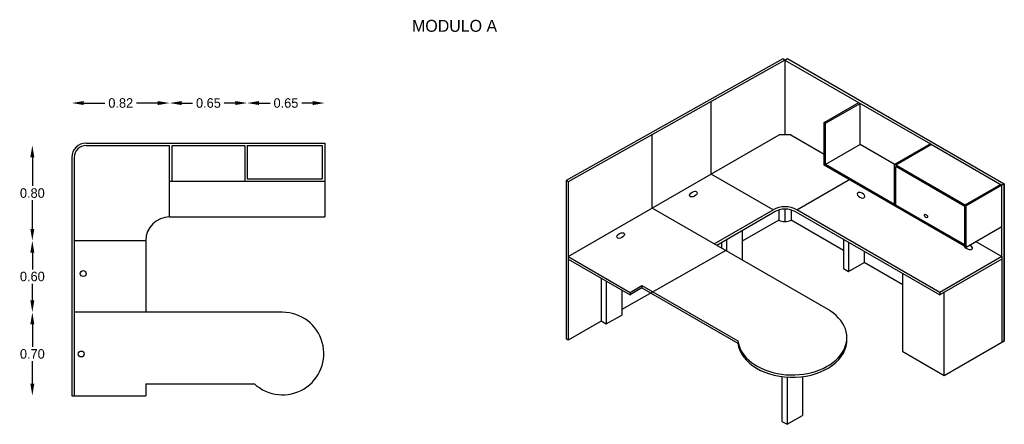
# Model space of a CAD drawing. Extents: x 6.75 to 11.7, y 12.18 to 14.22.
import ezdxf

# ---------------------------------------------------------------- set-up
doc = ezdxf.new("R2010")
doc.units = 0
doc.header["$MEASUREMENT"] = 0
doc.layers.get('0').update_dxf_attribs({"linetype": 'CONTINUOUS'})
doc.layers.get('DEFPOINTS').update_dxf_attribs({"linetype": 'CONTINUOUS'})
doc.dimstyles.get("Standard").update_dxf_attribs({"dimtxt": 0.18, "dimasz": 0.18, "dimexe": 0.18, "dimexo": 0.0625, "dimgap": 0.09, "dimtad": 0, "dimtih": 1, "dimtoh": 1, "dimdec": 4, "dimzin": 0, "dimdsep": 46, "dimtxsty": 'Standard', "dimcen": 0.09, "dimadec": 0, "dimazin": 0, "dimtfac": 1, "dimtdec": 4, "dimtofl": 0, "dimtmove": 0, "dimatfit": 3, "dimfxl": 0, "dimtolj": 1, "dimtzin": 0, "dimarcsym": 0})

# ---------------------------------------------------------------- blocks, each defined once
blk = doc.blocks.new('*D3')
at = {"color": 0, "linetype": 'ByBlock'}
for p, q in [((-19.4649, 18.7238), (-19.4649, 18.4838)), ((-19.4649, 18.1238), (-19.4649, 18.3638))]:
    blk.add_line(p, q, dxfattribs=at)
for points in [[(-19.4816, 18.7238), (-19.4483, 18.7238), (-19.4649, 18.8238)], [(-19.4816, 18.1238), (-19.4483, 18.1238), (-19.4649, 18.0238)]]:
    blk.add_solid(points, dxfattribs=at)
at = {"layer": 'DEFPOINTS', "color": 0, "linetype": 'ByBlock'}
for p in [(-19.0137, 18.8238), (-19.4649, 18.0238), (-19.1137, 18.0238)]:
    blk.add_point(p, dxfattribs=at)
at = {"color": 0, "linetype": 'ByBlock', "insert": (-19.4649, 18.4238), "char_height": 0.08, "attachment_point": 5}
blk.add_mtext('\\A1;0.80', dxfattribs=at)
blk = doc.blocks.new('*D5')
at = {"color": 0, "linetype": 'ByBlock'}
for p, q in [((-19.4649, 17.3238), (-19.4649, 17.1338)), ((-19.4649, 16.8238), (-19.4649, 17.0138))]:
    blk.add_line(p, q, dxfattribs=at)
for points in [[(-19.4816, 17.3238), (-19.4483, 17.3238), (-19.4649, 17.4238)], [(-19.4816, 16.8238), (-19.4483, 16.8238), (-19.4649, 16.7238)]]:
    blk.add_solid(points, dxfattribs=at)
at = {"layer": 'DEFPOINTS', "color": 0, "linetype": 'ByBlock'}
for p in [(-19.1137, 17.4238), (-19.4649, 16.7238), (-19.1137, 16.7238)]:
    blk.add_point(p, dxfattribs=at)
at = {"color": 0, "linetype": 'ByBlock', "insert": (-19.4649, 17.0738), "char_height": 0.08, "attachment_point": 5}
blk.add_mtext('\\A1;0.70', dxfattribs=at)
blk = doc.blocks.new('*D4')
at = {"color": 0, "linetype": 'ByBlock'}
for p, q in [((-19.4649, 17.9238), (-19.4649, 17.7838)), ((-19.4649, 17.5238), (-19.4649, 17.6638))]:
    blk.add_line(p, q, dxfattribs=at)
for points in [[(-19.4816, 17.9238), (-19.4483, 17.9238), (-19.4649, 18.0238)], [(-19.4816, 17.5238), (-19.4483, 17.5238), (-19.4649, 17.4238)]]:
    blk.add_solid(points, dxfattribs=at)
at = {"layer": 'DEFPOINTS', "color": 0, "linetype": 'ByBlock'}
for p in [(-19.1137, 18.0238), (-19.4649, 17.4238), (-19.1137, 17.4238)]:
    blk.add_point(p, dxfattribs=at)
at = {"color": 0, "linetype": 'ByBlock', "insert": (-19.4649, 17.7238), "char_height": 0.08, "attachment_point": 5}
blk.add_mtext('\\A1;0.60', dxfattribs=at)
blk = doc.blocks.new('*D1')
at = {"color": 0, "linetype": 'ByBlock'}
for p, q in [((-18.2137, 19.1797), (-18.1221, 19.1797)), ((-17.7637, 19.1797), (-17.8554, 19.1797))]:
    blk.add_line(p, q, dxfattribs=at)
for points in [[(-18.2137, 19.1964), (-18.2137, 19.163), (-18.3137, 19.1797)], [(-17.7637, 19.1964), (-17.7637, 19.163), (-17.6637, 19.1797)]]:
    blk.add_solid(points, dxfattribs=at)
at = {"layer": 'DEFPOINTS', "color": 0, "linetype": 'ByBlock'}
for p in [(-17.6637, 19.1797), (-18.3137, 18.8238), (-17.6637, 18.8238)]:
    blk.add_point(p, dxfattribs=at)
at = {"color": 0, "linetype": 'ByBlock', "insert": (-17.9887, 19.1797), "char_height": 0.08, "attachment_point": 5}
blk.add_mtext('\\A1;0.65', dxfattribs=at)
blk = doc.blocks.new('*D0')
at = {"color": 0, "linetype": 'ByBlock'}
for p, q in [((-19.0337, 19.1797), (-18.8571, 19.1797)), ((-18.4137, 19.1797), (-18.5904, 19.1797))]:
    blk.add_line(p, q, dxfattribs=at)
for points in [[(-19.0337, 19.1964), (-19.0337, 19.163), (-19.1337, 19.1797)], [(-18.4137, 19.1964), (-18.4137, 19.163), (-18.3137, 19.1797)]]:
    blk.add_solid(points, dxfattribs=at)
at = {"layer": 'DEFPOINTS', "color": 0, "linetype": 'ByBlock'}
for p in [(-18.3137, 19.1797), (-18.3137, 18.8238), (-19.1337, 18.7238)]:
    blk.add_point(p, dxfattribs=at)
at = {"color": 0, "linetype": 'ByBlock', "insert": (-18.7237, 19.1797), "char_height": 0.08, "attachment_point": 5}
blk.add_mtext('\\A1;0.82', dxfattribs=at)
blk = doc.blocks.new('*D2')
at = {"color": 0, "linetype": 'ByBlock'}
for p, q in [((-17.5637, 19.1797), (-17.4721, 19.1797)), ((-17.1137, 19.1797), (-17.2054, 19.1797))]:
    blk.add_line(p, q, dxfattribs=at)
for points in [[(-17.5637, 19.1964), (-17.5637, 19.163), (-17.6637, 19.1797)], [(-17.1137, 19.1964), (-17.1137, 19.163), (-17.0137, 19.1797)]]:
    blk.add_solid(points, dxfattribs=at)
at = {"layer": 'DEFPOINTS', "color": 0, "linetype": 'ByBlock'}
for p in [(-17.0137, 19.1797), (-17.6637, 18.8238), (-17.0137, 18.8438)]:
    blk.add_point(p, dxfattribs=at)
at = {"color": 0, "linetype": 'ByBlock', "insert": (-17.3387, 19.1797), "char_height": 0.08, "attachment_point": 5}
blk.add_mtext('\\A1;0.65', dxfattribs=at)
blk = doc.blocks.new('MOD01')
for p, q in [((-1.351, 2.66), (-3.1697, 1.6389)), ((-1.3337, 2.65), (-3.1523, 1.6289)), ((-1.3337, 2.65), (-1.351, 2.66)), ((-1.3337, 2.65), (-1.3137, 2.6615)), ((-1.3337, 2.65), (-0.1145, 1.9461)), ((-1.3337, 2.65), (-1.3337, 2.0211)), ((-1.3137, 2.6615), (0.505, 1.6115)), ((-1.9533, 1.6923), (-1.9533, 2.3021)), ((-1.0041, 2.1248), (-0.7141, 2.2923)), ((-0.9941, 2.1191), (-0.7041, 2.2865)), ((-0.7041, 1.9401), (-0.7041, 2.2865)), ((-1.0041, 1.7669), (-1.0041, 2.1248)), ((-0.9941, 2.1191), (-1.0041, 2.1248)), ((-0.9941, 1.7726), (-0.9941, 2.1191)), ((-3.1523, 1), (-1.3837, 2.0211)), ((-2.4461, 1.4077), (-2.4461, 2.0254)), ((-1.2837, 2.0211), (-1.3837, 2.0211)), ((-1.2837, 2.0211), (-1.0041, 1.8597)), ((-7.1927, 1.953), (-5.1927, 1.953)), ((-7.1927, 1.933), (-6.4927, 1.933)), ((-6.4927, 1.333), (-6.4927, 1.933)), ((-6.4727, 1.933), (-5.8627, 1.933)), ((-6.4727, 1.633), (-6.4727, 1.933)), ((-5.8627, 1.933), (-5.8627, 1.633)), ((-5.8427, 1.933), (-5.2127, 1.933)), ((-5.8427, 1.933), (-5.8427, 1.653)), ((-5.2127, 1.933), (-5.2127, 1.653)), ((-5.1927, 1.953), (-5.1927, 1.333)), ((-0.7041, 1.9401), (-0.9941, 1.7726)), ((0.185, 1.4268), (-0.7041, 1.9401)), ((-0.1145, 1.9461), (-0.4145, 1.7729)), ((-0.1045, 1.9404), (-0.4045, 1.7672)), ((-0.1145, 1.9461), (0.485, 1.6)), ((-7.3127, 1.833), (-7.3127, -0.167)), ((-7.2927, 1.833), (-7.2927, -0.167)), ((0.185, 1.0804), (-1.0041, 1.7669)), ((-0.4145, 1.4381), (-0.9941, 1.7726)), ((-0.4145, 1.4265), (-0.4145, 1.7729)), ((0.175, 1.421), (-0.4045, 1.7556)), ((-0.4045, 1.4323), (-0.4045, 1.7556)), ((-5.8427, 1.653), (-5.2127, 1.653)), ((-1.4337, 1.3923), (-1.9533, 1.6923)), ((-1.2337, 1.3923), (-0.7844, 1.6516)), ((-6.4927, 1.633), (-5.1927, 1.633)), ((-3.1697, 1.6389), (-3.1697, 0.31)), ((-3.1523, 1.6289), (-3.1697, 1.6389)), ((-3.1523, 1.6289), (-3.1523, 1)), ((0.475, 1.6058), (0.175, 1.4326)), ((0.505, 1.6115), (0.185, 1.4268)), ((0.485, 1), (0.485, 1.6)), ((-0.9525, 0.5454), (-2.4461, 1.4077)), ((0.175, 1.0977), (-0.4045, 1.4323)), ((0.175, 1.0862), (0.175, 1.421)), ((0.185, 1.0804), (0.185, 1.4268)), ((-6.4927, 1.333), (-5.1927, 1.333)), ((-1.9265, 1.1077), (-1.4337, 1.3923)), ((-1.9065, 1.0962), (-1.4237, 1.3749)), ((-1.3846, 1.3917), (-1.3846, 1.3056)), ((-1.3337, 1.3991), (-1.3337, 1.2936)), ((-1.2832, 1.3918), (-1.2832, 1.3053)), ((-1.2437, 1.3749), (-0.0346, 0.68)), ((-0.0346, 0.7), (-1.2337, 1.3923)), ((-1.3846, 1.3056), (-1.6935, 1.1299)), ((-0.844, 1.0506), (-1.2832, 1.3053)), ((0.185, 1.0804), (0.485, 1.2536)), ((-1.6935, 1.2192), (-1.6935, 0.9732)), ((-6.6927, 1.133), (-7.2927, 1.133)), ((-6.6927, 1.133), (-6.6927, 0.533)), ((-1.8666, 1.1192), (-1.8666, 1.0732)), ((-1.8234, 1.1442), (-1.8234, 1.0482)), ((-0.844, 1.1452), (-0.844, 0.9003)), ((-0.8007, 1.1203), (-0.8007, 0.8753)), ((0.2654, 1.1268), (0.485, 1)), ((-3.1523, 1), (-3.1523, 0.3)), ((-3.1523, 1), (-2.6327, 0.7)), ((-3.1523, 1), (-3.1523, 0.98)), ((-1.8302, 1.0521), (-2.7024, 0.5559)), ((-0.6709, 1.0457), (-0.6709, 0.9502)), ((0.485, 1), (-0.0346, 0.7)), ((0.485, 1), (0.485, 0.98)), ((-3.1523, 0.98), (-2.6327, 0.68)), ((-0.8007, 0.8753), (-0.6708, 0.9503)), ((-0.3464, 0.7621), (-0.6709, 0.9502)), ((0.485, 0.98), (-0.0346, 0.68)), ((0.485, 0.98), (0.485, 0.28)), ((-0.844, 0.9003), (-0.8007, 0.8753)), ((-0.3464, 0.2), (-0.3464, 0.8592)), ((-2.8755, 0.8202), (-2.8755, 0.4598)), ((-2.8322, 0.7952), (-2.8322, 0.4348)), ((-2.6327, 0.7), (-2.5327, 0.7577)), ((-2.5327, 0.7577), (-1.7288, 0.2936)), ((-2.5327, 0.7577), (-2.5327, 0.7377)), ((-2.7024, 0.7202), (-2.7024, 0.5098)), ((-2.5327, 0.7377), (-2.6327, 0.68)), ((-2.6327, 0.7), (-2.6327, 0.68)), ((-2.5327, 0.7377), (-1.7288, 0.2736)), ((-0.0346, 0.7), (-0.0346, 0.68)), ((0, 0), (0, 0.7)), ((-5.5463, 0.533), (-7.2927, 0.533)), ((-2.8322, 0.4348), (-2.7023, 0.5098)), ((-2.8735, 0.4586), (-3.1523, 0.3)), ((-2.8755, 0.4598), (-2.8322, 0.4348)), ((-3.1523, 0.3), (-3.1697, 0.31)), ((0.505, 0.2915), (0, 0)), ((0, 0), (-0.3464, 0.2)), ((-6.6927, -0.067), (-5.7824, -0.067)), ((-6.6927, -0.067), (-6.6927, -0.167)), ((-1.359, -0.0074), (-1.359, -0.3825)), ((-1.3157, -0.0116), (-1.3157, -0.4075)), ((-1.1859, -0.0073), (-1.1859, -0.3326)), ((-7.3127, -0.167), (-6.6927, -0.167)), ((-1.359, -0.3825), (-1.3157, -0.4075)), ((-1.3157, -0.4075), (-1.1858, -0.3325))]:
    blk.add_line(p, q)
blk.add_lwpolyline([(0.505, 1.6115), (0.505, 1), (0.505, 0.98), (0.505, 0.2915)], close=True)
for centre in [(-7.2176, 0.8578), (-7.2343, 0.1827)]:
    blk.add_circle(centre, 0.025)
for centre, radius, start, end in [((-7.1927, 1.833), 0.12, 90, 180), ((-7.1927, 1.833), 0.1, 90, 180), ((-1.3337, 1.2191), 0.2, 60, 120), ((-6.4927, 1.133), 0.2, 90, 180), ((-1.3337, 1.2191), 0.18, 60, 120), ((-5.5463, 0.1865), 0.3464, 227.04327, 90)]:
    blk.add_arc(centre, radius, start, end)
for centre in [(-2.1017, 1.5248), (-2.7113, 1.1769)]:
    blk.add_ellipse(centre, major_axis=(0.0302, 0.0174), ratio=0.554909)
at = {"extrusion": (0, 0, -1)}
for centre, major_axis in [((-0.6967, 1.5151), (-0.0302, 0.0174)), ((-0.1514, 1.3405), (-0.0151, 0.0087))]:
    blk.add_ellipse(centre, major_axis=major_axis, ratio=0.554909, dxfattribs=at)
for centre, major_axis, ratio, start_param, end_param in [((-1.3337, 1.3345), (0.0721, 0), 0.567313, 3.928338, 5.486867), ((-1.2727, 0.3198), (0.4577, 0), 0.683414, 3.225387, 7.084216), ((-1.2727, 0.2998), (0.4577, 0), 0.683414, 3.225387, 6.315161)]:
    blk.add_ellipse(centre, major_axis=major_axis, ratio=ratio, start_param=start_param, end_param=end_param)
for start_param, end_param in [(1.584845, 5.802621), (0.055084, 0.164599)]:
    blk.add_ellipse((0.2032, 1.0802), major_axis=(-0.0302, 0.0174), ratio=0.554909, start_param=start_param, end_param=end_param, dxfattribs=at)
blk.add_text('MODULO A', height=0.1).set_placement((-4.4605, 2.8868))
for base, p1, p2, override, picture, middle in [((-6.4927, 2.2889), (-7.3127, 1.833), (-6.4927, 1.933), {"dimtxt": 0.08, "dimasz": 0.1, "dimgap": 0.02, "dimdec": 2, "dimse1": 1, "dimse2": 1}, '*D0', (-6.9027, 2.2889)), ((-5.8427, 2.2889), (-6.4927, 1.933), (-5.8427, 1.933), {"dimtxt": 0.08, "dimasz": 0.1, "dimgap": 0.02, "dimdec": 2, "dimse1": 1, "dimse2": 1, "dimtmove": 1}, '*D1', (-6.1677, 2.2889)), ((-5.1927, 2.2889), (-5.8427, 1.933), (-5.1927, 1.953), {"dimtxt": 0.08, "dimasz": 0.1, "dimgap": 0.02, "dimdec": 2, "dimse1": 1, "dimse2": 1, "dimtmove": 1}, '*D2', (-5.5177, 2.2889))]:
    dim = blk.add_linear_dim(base=base, p1=p1, p2=p2, dimstyle='Standard', override=override)
    dim.commit()
    dim.dimension.update_dxf_attribs({"geometry": picture, "text_midpoint": middle, "insert": (11.821, -16.8908)})
for base, p1, p2, override, picture, middle in [((-7.6439, 1.133), (-7.1927, 1.933), (-7.2927, 1.133), {"dimtxt": 0.08, "dimasz": 0.1, "dimgap": 0.02, "dimdec": 2, "dimse1": 1, "dimse2": 1}, '*D3', (-7.6439, 1.533)), ((-7.6439, 0.533), (-7.2927, 1.133), (-7.2927, 0.533), {"dimtxt": 0.08, "dimasz": 0.1, "dimgap": 0.02, "dimdec": 2, "dimse1": 1, "dimse2": 1, "dimtmove": 1}, '*D4', (-7.6439, 0.833)), ((-7.6439, -0.167), (-7.2927, 0.533), (-7.2927, -0.167), {"dimtxt": 0.08, "dimasz": 0.1, "dimgap": 0.02, "dimdec": 2, "dimse1": 1, "dimse2": 1, "dimtmove": 1}, '*D5', (-7.6439, 0.183))]:
    dim = blk.add_linear_dim(base=base, p1=p1, p2=p2, angle=90, dimstyle='Standard', override=override)
    dim.commit()
    dim.dimension.update_dxf_attribs({"geometry": picture, "text_midpoint": middle, "insert": (11.821, -16.8908)})

msp = doc.modelspace()

# ---------------------------------------------------------------- block references
at = {"xscale": 0.6000000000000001, "yscale": 0.6000000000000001, "zscale": 0.6000000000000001}
msp.add_blockref('MOD01', (11.3999, 12.4253), dxfattribs=at)

doc.saveas('drawing.dxf')
